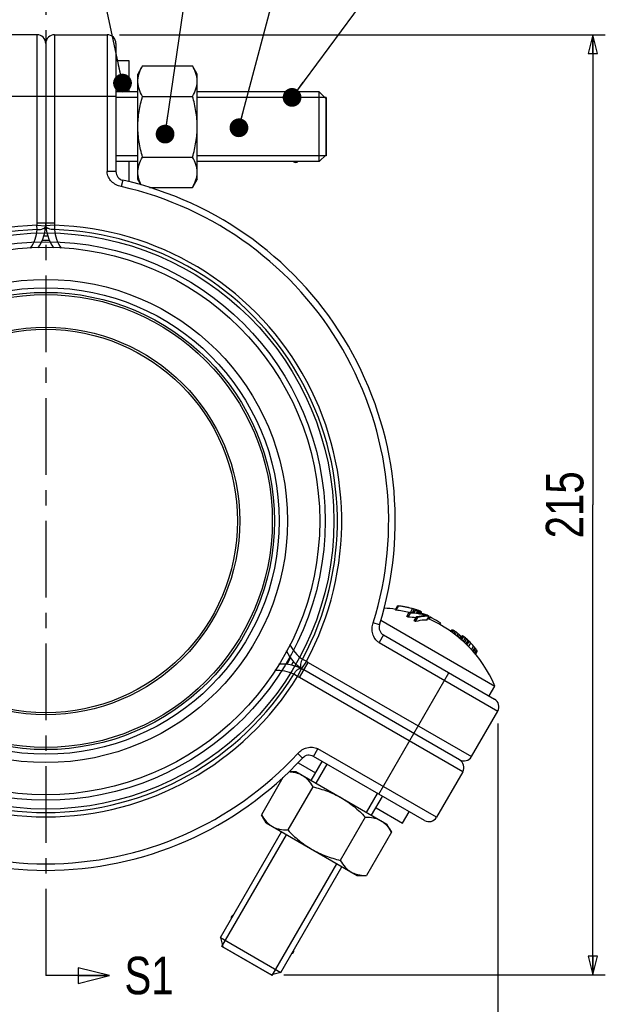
# Model space of a CAD drawing. Header units: millimetres. Extents: x 17 to 597, y 16 to 406.
# Tile 51 of 65: x 250 to 343, y 166 to 323. Entities that reach past the tile are written whole.
import ezdxf

# ---------------------------------------------------------------- set-up
doc = ezdxf.new("R2010")
doc.units = ezdxf.units.MM
doc.header["$LTSCALE"] = 32.67
doc.linetypes.add('CENTER', pattern=[0.6, 0.375, -0.075, 0.075, -0.075])
doc.layers.get('0').update_dxf_attribs({"linetype": 'CONTINUOUS'})
for name, color, linetype in [('02___PRT_ALL_AXES', 7, 'CONTINUOUS'), ('CHAMFERS', 7, 'CONTINUOUS'), ('DEFAULT_1', 7, 'CENTER'), ('ROUNDS', 7, 'CONTINUOUS'), ('SURFS', 7, 'CONTINUOUS')]:
    doc.layers.add(name, color=color, linetype=linetype)
doc.styles.get("Standard").update_dxf_attribs({"font": 'txt', "width": 0.8})
doc.dimstyles.new('DIMSTYLE_1', dxfattribs={"dimtxt": 6, "dimasz": 3, "dimexe": 2, "dimexo": 2, "dimgap": 1.5, "dimtad": 1, "dimdec": 0, "dimlfac": 1.428571, "dimzin": 0, "dimdsep": 46, "dimtxsty": 'Standard', "dimblk": 'CLOSED', "dimblk1": 'CLOSED', "dimblk2": 'CLOSED', "dimcen": 0.09, "dimazin": 0, "dimtp": 0.5, "dimtm": 0.5, "dimtfac": 1, "dimtdec": 0, "dimtofl": 0, "dimtmove": 0, "dimatfit": 3, "dimldrblk": 'CLOSED', "dimfxl": 1, "dimtolj": 1, "dimtzin": 0, "dimarcsym": 0})
doc.dimstyles.get("Standard").update_dxf_attribs({"dimtxt": 6, "dimasz": 3, "dimexe": 2, "dimexo": 2, "dimtad": 1, "dimzin": 0, "dimdsep": 46, "dimtxsty": 'Standard', "dimblk": 'CLOSED', "dimblk1": 'CLOSED', "dimblk2": 'CLOSED', "dimcen": 0.09, "dimazin": 0, "dimtol": 1, "dimtp": 0.025, "dimtm": 0.025, "dimtfac": 1, "dimtofl": 0, "dimtmove": 0, "dimatfit": 3, "dimldrblk": 'CLOSED', "dimfxl": 1, "dimtolj": 1, "dimtzin": 0, "dimarcsym": 0})

# ---------------------------------------------------------------- blocks, each defined once
blk = doc.blocks.new('_CLOSED')
at = {"color": 0, "linetype": 'ByBlock'}
for p, q in [((0, 0), (-1, 0.25)), ((-1, 0.25), (-1, -0.25)), ((-1, -0.25), (0, 0)), ((-1, 0), (0, 0))]:
    blk.add_line(p, q, dxfattribs=at)
blk = doc.blocks.new('XSEC_CLOSED')
at = {"color": 0, "linetype": 'ByBlock'}
for p, q in [((0, 0), (-1, 0.25)), ((-1, 0.25), (-1, -0.25)), ((-1, -0.25), (0, 0)), ((-1, 0), (0, 0))]:
    blk.add_line(p, q, dxfattribs=at)
blk = doc.blocks.new('*D4')
at = {"color": 2, "linetype": 'Continuous', "transparency": 16777216}
for p, q in [((265.8, 320.81), (343.38, 320.81)), ((341.38, 320.81), (341.38, 245.7)), ((341.38, 170.58), (341.38, 245.7)), ((292.03, 170.58), (343.38, 170.58))]:
    blk.add_line(p, q, dxfattribs=at)
at = {"color": 2, "linetype": 'Continuous', "transparency": 16777216, "xscale": 3, "yscale": 3, "zscale": 3}
for p, rotation in [((341.38, 320.81), 90), ((341.38, 170.58), 270)]:
    blk.add_blockref('_CLOSED', p, dxfattribs=dict(at, rotation=rotation))
at = {"color": 2, "linetype": 'Continuous', "transparency": 16777216, "insert": (333.88, 245.7), "char_height": 6, "width": 19.2, "attachment_point": 2, "rotation": 90, "line_spacing_factor": 0.9}
blk.add_mtext('215 \\P ', dxfattribs=at)
blk = doc.blocks.new('*D5')
at = {"color": 2, "linetype": 'Continuous', "transparency": 16777216}
for p, q in [((172.76, 244.65), (172.76, 153.49)), ((326.19, 210.75), (326.19, 153.49)), ((172.76, 155.49), (249.48, 155.49)), ((326.19, 155.49), (249.48, 155.49))]:
    blk.add_line(p, q, dxfattribs=at)
at = {"color": 2, "linetype": 'Continuous', "transparency": 16777216, "xscale": 3, "yscale": 3, "zscale": 3, "rotation": 180}
blk.add_blockref('_CLOSED', (172.76, 155.49), dxfattribs=at)
at = {"color": 2, "linetype": 'Continuous', "transparency": 16777216, "xscale": 3, "yscale": 3, "zscale": 3}
blk.add_blockref('_CLOSED', (326.19, 155.49), dxfattribs=at)
at = {"color": 2, "linetype": 'Continuous', "transparency": 16777216, "insert": (249.48, 162.99), "char_height": 6, "width": 19.2, "attachment_point": 2, "line_spacing_factor": 0.9}
blk.add_mtext('219 \\P ', dxfattribs=at)

msp = doc.modelspace()

# ---------------------------------------------------------------- linework, layer by layer
at = {"color": 7, "linetype": 'Continuous'}
for p, q in [((267.304359, 316.613055), (265.204359, 316.613055)), ((267.304359, 311.699755), (267.304359, 316.613055)), ((269.454617, 315.81254), (268.704359, 314.513055)), ((269.454617, 315.81254), (277.439101, 315.81254)), ((278.189359, 314.513055), (277.439101, 315.81254)), ((268.704359, 297.713055), (268.704359, 314.513055)), ((278.189359, 297.713055), (278.189359, 314.513055)), ((269.454617, 310.962797), (277.439101, 310.962797)), ((298.804359, 310.757905), (298.804359, 301.468205)), ((267.304359, 297.312536), (267.304359, 300.526355)), ((269.454617, 301.263313), (277.439101, 301.263313)), ((269.218451, 296.822621), (268.704359, 297.713055)), ((278.189359, 297.713055), (277.439101, 296.413571)), ((270.54849, 296.413571), (277.439101, 296.413571)), ((309.848107, 228.912394), (310.225209, 229.565553)), ((309.949416, 228.868486), (310.326276, 229.521227)), ((311.647849, 227.867152), (312.025052, 228.520488)), ((311.869431, 227.755753), (312.246361, 228.408615)), ((312.233097, 228.506152), (312.571803, 229.092809)), ((312.561836, 228.481849), (312.867699, 229.011618)), ((312.716612, 228.466106), (312.95178, 228.87343)), ((312.836245, 228.453938), (313.040923, 228.808451)), ((312.987298, 228.993588), (312.99443, 228.991479)), ((313.057159, 228.848797), (313.108638, 228.937962)), ((313.191988, 228.41025), (313.37504, 228.727305)), ((313.254654, 228.802611), (313.295529, 228.87341)), ((313.382931, 228.725579), (313.37504, 228.727305)), ((313.382919, 228.725544), (313.37504, 228.727305)), ((313.400399, 228.769513), (313.428648, 228.818441)), ((313.449755, 228.372709), (313.621917, 228.670901)), ((313.487828, 228.832164), (313.507998, 228.824809)), ((313.6668, 228.33776), (313.83614, 228.631066)), ((313.73595, 228.325219), (313.91138, 228.629071)), ((313.89235, 228.296853), (314.040652, 228.55372)), ((314.062262, 228.263044), (314.085067, 228.302543)), ((307.520229, 227.27005), (325.752138, 216.743853)), ((312.870074, 227.178031), (313.247004, 227.830893)), ((313.07734, 227.041836), (313.454543, 227.695171)), ((314.873722, 227.26817), (315.231089, 227.887148)), ((315.146576, 227.410811), (315.320683, 227.712373)), ((315.238255, 227.367308), (315.447977, 227.730557)), ((316.955596, 226.5524), (317.088848, 226.783199)), ((318.677192, 225.403647), (318.823373, 225.65684)), ((318.689926, 225.394857), (318.864947, 225.698002)), ((318.778309, 225.333852), (318.985237, 225.69226)), ((318.933854, 225.226489), (319.158016, 225.61475)), ((319.160802, 225.069841), (319.396058, 225.477316)), ((319.383506, 224.916123), (319.620016, 225.32577)), ((319.67337, 224.716048), (319.896463, 225.102455)), ((319.884326, 224.562546), (320.092932, 224.92386)), ((320.103434, 224.352102), (320.301289, 224.694799)), ((320.194063, 224.265056), (320.378457, 224.584435)), ((320.226196, 224.234194), (320.548325, 224.792139)), ((320.276166, 224.186199), (320.615533, 224.774)), ((320.424628, 224.037357), (320.782382, 224.657006)), ((320.670633, 223.831072), (321.029349, 224.452385)), ((320.876675, 223.645655), (321.23639, 224.2687)), ((321.111809, 223.419954), (321.472886, 224.045357)), ((321.27729, 223.254372), (321.639434, 223.881624)), ((321.537824, 222.981988), (321.901841, 223.612485)), ((321.988673, 222.541407), (322.332113, 223.136262)), ((322.223975, 222.315409), (322.547705, 222.876126)), ((322.343591, 222.160476), (322.667881, 222.722162)), ((322.491432, 221.963754), (322.813554, 222.521687)), ((322.580251, 221.845569), (322.893048, 222.387349)), ((322.639656, 221.766523), (322.932501, 222.273745)), ((324.833392, 215.15254), (325.752138, 216.743853)), ((292.911161, 203.082482), (293.939346, 203.082482)), ((293.939346, 203.082482), (308.488573, 194.682482)), ((294.292486, 204.495177), (297.075735, 202.888267)), ((291.891894, 202.13516), (288.446588, 196.167715)), ((296.63883, 200.657611), (292.646588, 193.742844)), ((306.752183, 197.301567), (311.007226, 194.844917)), ((311.007226, 194.844917), (312.057226, 196.663571)), ((289.196846, 194.868231), (288.446588, 196.167715)), ((305.03883, 195.807868), (301.046588, 188.893102)), ((289.196846, 194.868231), (303.746073, 186.468231)), ((309.23883, 193.382997), (308.488573, 194.682482)), ((309.23883, 193.382997), (305.246588, 186.468231)), ((303.746073, 186.468231), (305.246588, 186.468231)), ((290.186517, 170.492692), (282.141401, 175.137542))]:
    msp.add_line(p, q, dxfattribs=at)
at = {"color": 2, "linetype": 'Continuous'}
for p, q in [((268.704359, 310.757905), (265.204359, 310.757905)), ((298.804359, 310.757905), (278.189359, 310.757905)), ((268.704359, 301.468205), (265.204359, 301.468205)), ((298.804359, 301.468205), (278.189359, 301.468205)), ((297.191401, 201.204907), (298.941401, 204.235996)), ((305.236517, 196.560057), (306.986517, 199.591146)), ((282.141401, 175.137542), (292.448901, 192.990656)), ((290.186517, 170.492692), (300.494017, 188.345806))]:
    msp.add_line(p, q, dxfattribs=at)
at = {"color": 7, "linetype": 'Continuous'}
for radius in [37.275, 30.625]:
    msp.add_circle((254.004359, 243.113055), radius, dxfattribs=at)
at = {"color": 9, "linetype": 'Continuous'}
for radius in [36.530315, 36.183721, 30.975]:
    msp.add_circle((254.004359, 243.113055), radius, dxfattribs=at)
at = {"color": 7, "linetype": 'Continuous'}
for centre, radius, start, end in [((293.904359, 311.258055), 0.56, 52.3498973, 127.6501027), ((293.904359, 300.968055), 0.56, 232.3498973, 307.6501027), ((254.004359, 243.113055), 45.5, 89.5687227, 90.4229469), ((306.883959, 208.70321), 20.51, 81.63118136, 86.71924665), ((308.9342, 226.664905), 2.426197, 65.26391969, 67.87163241), ((307.865293, 210.669005), 18.318424, 76.88267061, 83.46720028), ((307.80837, 210.779767), 18.940614, 75.74908335, 82.66902366), ((309.264221, 227.236998), 2.51906, 65.06387472, 67.57420926), ((307.911278, 210.763674), 18.912377, 76.06237435, 82.66363823), ((306.429528, 217.176524), 12.648929, 62.62143419, 63.74471503), ((307.935812, 210.867356), 18.805838, 75.72839775, 76.05883659), ((307.340063, 209.539183), 20.258848, 74.25703412, 75.32908496), ((307.290397, 209.265262), 20.518891, 74.22782018, 75.08460909), ((306.912029, 208.705001), 21.178687, 73.33005486, 73.75479205), ((306.834478, 208.845334), 21.049437, 72.65840941, 73.34419755), ((309.32421, 213.050594), 16.233342, 76.12873492, 77.08741901), ((311.458236, 226.730805), 2.611803, 52.70095696, 55.12108186), ((306.912057, 208.705096), 21.178589, 72.87868592, 73.3099341), ((309.240676, 212.432349), 16.811264, 76.34489144, 76.93515828), ((307.556256, 212.5599), 17.293636, 70.94500099, 71.27265147), ((307.041465, 209.949806), 19.95242, 71.87304365, 72.18154056), ((307.559593, 212.569563), 17.283414, 70.61736782, 70.94499985), ((309.248367, 212.464015), 16.778677, 75.76216704, 76.34488201), ((311.015636, 217.83095), 11.197884, 77.73929685, 78.6676866), ((307.042481, 209.952914), 19.94915, 71.65999466, 71.87304127), ((309.956063, 220.597416), 8.924355, 67.56557567, 68.02531188), ((307.04382, 209.956943), 19.944903, 71.15007484, 71.66000359), ((309.962331, 220.612599), 8.907928, 67.09980219, 67.5655713), ((310.561503, 215.844191), 13.186759, 76.58030307, 77.64552877), ((313.013345, 224.733616), 4.05767, 83.31761375, 84.62247631), ((312.162632, 226.552512), 2.595617, 59.19285247, 60.80714753), ((312.589627, 229.093104), 0.954523, 339.81345082, 340.41169941), ((312.736587, 229.04083), 0.798543, 340.41021199, 341.07795398), ((308.4372, 214.948978), 14.773343, 69.1734059, 69.92562377), ((312.334429, 221.151131), 7.629192, 78.64791441, 80.28438028), ((310.73238, 221.781465), 7.576582, 65.79954525, 67.0251307), ((313.820144, 226.607534), 2.023595, 87.41588341, 89.54708646), ((312.5662, 226.415811), 2.607686, 59.19661065, 60.80338935), ((310.131862, 220.791804), 8.690569, 63.98212092, 64.25420829), ((309.495499, 221.059163), 8.575004, 57.64073709, 58.7637581), ((310.135668, 220.799579), 8.681912, 63.27018252, 63.98218524), ((309.550477, 211.675816), 17.233995, 72.33278309, 74.74479067), ((311.465845, 215.469967), 13.054452, 74.54237127, 75.66474191), ((306.293194, 216.940258), 12.168376, 62.72534075, 63.89312952), ((311.335682, 214.24946), 13.516836, 82.33126321, 87.73693261), ((306.291699, 216.941121), 12.168376, 56.10687048, 57.27465925), ((306.428145, 217.177323), 12.648929, 56.25528497, 57.37856581), ((314.943656, 222.817579), 5.078577, 91.50272216, 92.11442417), ((314.939769, 223.197798), 4.69839, 86.44513429, 91.57692608), ((308.445915, 216.465009), 13.285476, 59.28811914, 60.71188111), ((306.883959, 208.70321), 20.51, 23.08119951, 66.63020267), ((315.809205, 224.747059), 3.005286, 96.90350394, 99.35518502), ((306.653383, 210.602965), 19.253552, 61.87527497, 62.82062427), ((306.650418, 210.598155), 19.259192, 57.18029337, 61.87424156), ((321.202948, 223.29502), 3.352696, 134.21474896, 135.21454712), ((318.798798, 223.049174), 2.649653, 85.96513652, 88.56946212), ((315.272806, 217.185497), 9.28155, 65.2540856, 66.42309369), ((311.98493, 212.915733), 14.584861, 59.46009145, 60.53990855), ((308.930205, 209.769398), 18.87519, 55.50447076, 56.32532076), ((306.715404, 209.068067), 20.756731, 50.57810776, 51.55907997), ((307.451652, 211.214809), 18.647789, 47.32047877, 48.13627541), ((310.576463, 216.05824), 13.006245, 41.60808393, 42.97219597), ((314.004712, 220.210018), 7.730469, 34.46251853, 35.46063399), ((317.051061, 223.336445), 3.553736, 19.65002244, 20.55931026), ((320.342774, 223.896972), 0.918463, 72.72414613, 77.06776566), ((316.319321, 218.469534), 7.629136, 54.19685714, 55.72731451), ((310.083484, 211.492637), 16.963698, 49.81540533, 50.89867425), ((307.700155, 209.219809), 20.241017, 48.02913056, 48.81260706), ((306.876121, 208.825866), 21.087875, 46.19647573, 47.08029383), ((307.143112, 209.302666), 20.55941, 45.16284038, 45.81371761), ((307.615841, 209.946301), 19.770038, 43.72972287, 44.81910972), ((308.743069, 211.290919), 18.027043, 41.07812179, 43.11811337), ((310.278266, 212.927002), 15.796336, 39.03813376, 40.26363688), ((311.434232, 214.077748), 14.174652, 37.57866789, 38.3681544), ((312.93747, 215.498448), 12.118702, 35.4180041, 36.58965151), ((317.063578, 219.028481), 6.727906, 29.95001442, 31.27938056), ((320.178333, 221.380925), 2.895266, 17.96118074, 20.34121757), ((254.004359, 243.113055), 45.5, 329.5693107, 330.42239527), ((284.158259, 179.631141), 0.56, 117.54363232, 182.45636768), ((293.06966, 174.486141), 0.56, 297.54363232, 2.45636768)]:
    msp.add_arc(centre, radius, start, end, dxfattribs=at)
at = {"color": 9, "linetype": 'Continuous'}
for start, end in [(89.21431239, 90.78569039), (329.21590735, 330.78415861)]:
    msp.add_arc((254.004359, 243.113055), 44.8, start, end, dxfattribs=at)
at = {"color": 7, "linetype": 'Continuous'}
for points, knots in [([(268.704359, 313.387668), (268.704359, 313.593332), (268.740204, 314.009485), (268.949868, 314.841068), (269.234854, 315.4319), (269.454617, 315.81254)], [0, 0, 0, 0, 0.2405805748, 0.4858554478, 1, 1, 1, 1]), ([(278.189359, 313.387668), (278.189359, 313.593332), (278.153514, 314.009485), (277.94385, 314.841068), (277.658863, 315.4319), (277.439101, 315.81254)], [0, 0, 0, 0, 0.2405805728, 0.4858554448, 1, 1, 1, 1]), ([(269.454617, 310.962797), (269.234854, 311.343437), (268.949868, 311.934269), (268.740204, 312.765852), (268.704359, 313.182005), (268.704359, 313.387668)], [0, 0, 0, 0, 0.5141446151, 0.7594194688, 1, 1, 1, 1]), ([(277.439101, 310.962797), (277.658863, 311.343437), (277.94385, 311.934269), (278.153514, 312.765852), (278.189359, 313.182005), (278.189359, 313.387668)], [0, 0, 0, 0, 0.5141446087, 0.7594194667, 1, 1, 1, 1]), ([(268.704359, 306.113055), (268.704359, 306.932877), (268.847574, 308.575148), (269.227152, 310.174835), (269.454617, 310.962797)], [0, 0, 0, 0, 0.4999040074, 1, 1, 1, 1]), ([(278.189359, 306.113055), (278.189359, 306.932877), (278.046144, 308.575148), (277.666566, 310.174835), (277.439101, 310.962797)], [0, 0, 0, 0, 0.4999040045, 1, 1, 1, 1]), ([(269.454617, 301.263313), (269.227152, 302.051275), (268.847574, 303.650963), (268.704359, 305.293233), (268.704359, 306.113055)], [0, 0, 0, 0, 0.5000960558, 1, 1, 1, 1]), ([(277.439101, 301.263313), (277.666566, 302.051275), (278.046144, 303.650963), (278.189359, 305.293233), (278.189359, 306.113055)], [0, 0, 0, 0, 0.5000960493, 1, 1, 1, 1]), ([(268.704359, 298.838442), (268.704359, 299.044106), (268.740204, 299.46026), (268.949868, 300.291843), (269.234855, 300.882674), (269.454617, 301.263313)], [0, 0, 0, 0, 0.2405813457, 0.4858566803, 1, 1, 1, 1]), ([(278.189359, 298.838442), (278.189359, 299.044106), (278.153514, 299.46026), (277.943849, 300.291843), (277.658863, 300.882674), (277.439101, 301.263313)], [0, 0, 0, 0, 0.2405813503, 0.4858566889, 1, 1, 1, 1]), ([(269.239007, 296.81266), (269.077749, 297.134126), (268.808698, 297.789152), (268.704359, 298.494829), (268.704359, 298.838442)], [0, 0, 0, 0, 0.5113982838, 1, 1, 1, 1]), ([(277.439101, 296.413571), (277.658863, 296.794209), (277.943849, 297.385041), (278.153514, 298.216623), (278.189359, 298.632777), (278.189359, 298.838442)], [0, 0, 0, 0, 0.5141433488, 0.7594186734, 1, 1, 1, 1]), ([(312.025052, 228.520488), (312.252926, 228.508712), (313.152331, 228.440664), (314.045341, 228.284762), (314.698065, 228.11795)], [0, 0, 0, 0, 0.2530020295, 1, 1, 1, 1]), ([(314.808442, 228.022113), (314.60085, 228.074281), (313.757432, 228.264458), (312.895728, 228.372274), (312.246361, 228.408615)], [0, 0, 0, 0, 0.2476161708, 1, 1, 1, 1]), ([(314.873722, 227.26817), (314.732491, 227.27501), (314.126745, 227.275147), (313.524168, 227.165508), (313.07734, 227.041836)], [0, 0, 0, 0, 0.2337041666, 1, 1, 1, 1]), ([(313.247004, 227.830893), (313.382098, 227.864856), (313.894747, 227.978588), (314.42262, 228.031146), (314.808442, 228.022113)], [0, 0, 0, 0, 0.265215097, 1, 1, 1, 1]), ([(314.756281, 227.892698), (314.651657, 227.888837), (314.213107, 227.859158), (313.778764, 227.778141), (313.454543, 227.695171)], [0, 0, 0, 0, 0.2382879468, 1, 1, 1, 1]), ([(292.892257, 203.06966), (292.978237, 203.064612), (293.314782, 203.038593), (293.649703, 202.984954), (293.893816, 202.924622)], [0, 0, 0, 0, 0.2551284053, 1, 1, 1, 1]), ([(293.893816, 202.924622), (293.984056, 202.902319), (294.337046, 202.803606), (294.677051, 202.656567), (294.913959, 202.519788)], [0, 0, 0, 0, 0.25362025, 1, 1, 1, 1]), ([(294.913959, 202.519788), (295.09207, 202.416956), (295.434547, 202.177836), (296.049887, 201.58047), (296.419069, 201.038249), (296.63883, 200.657611)], [0, 0, 0, 0, 0.2405813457, 0.4858566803, 1, 1, 1, 1]), ([(296.63883, 200.657611), (297.434958, 200.46062), (299.010117, 199.9895), (300.503973, 199.292393), (301.213959, 198.882482)], [0, 0, 0, 0, 0.5000960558, 1, 1, 1, 1]), ([(301.213959, 198.882482), (301.923946, 198.472571), (303.274587, 197.527408), (304.470168, 196.39884), (305.03883, 195.807868)], [0, 0, 0, 0, 0.4999040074, 1, 1, 1, 1]), ([(288.446588, 196.167715), (288.66635, 195.787077), (289.035532, 195.244855), (289.650871, 194.647489), (289.993349, 194.40837), (290.171459, 194.305537)], [0, 0, 0, 0, 0.5141433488, 0.7594186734, 1, 1, 1, 1]), ([(305.03883, 195.807868), (305.478355, 195.807868), (306.132524, 195.759258), (306.957528, 195.525041), (307.335849, 195.348007), (307.513959, 195.245175)], [0, 0, 0, 0, 0.5141446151, 0.7594194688, 1, 1, 1, 1]), ([(307.513959, 195.245175), (307.69207, 195.142343), (308.034546, 194.903224), (308.649886, 194.305858), (309.019068, 193.763636), (309.23883, 193.382997)], [0, 0, 0, 0, 0.2405805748, 0.4858554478, 1, 1, 1, 1]), ([(290.171459, 194.305537), (290.34957, 194.202705), (290.727892, 194.025671), (291.552896, 193.791454), (292.207065, 193.742844), (292.646588, 193.742844)], [0, 0, 0, 0, 0.2405813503, 0.4858566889, 1, 1, 1, 1]), ([(292.646588, 193.742844), (293.215251, 193.151873), (294.410832, 192.023305), (295.761473, 191.078142), (296.471459, 190.668231)], [0, 0, 0, 0, 0.5000960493, 1, 1, 1, 1]), ([(296.471459, 190.668231), (297.181446, 190.25832), (298.675301, 189.561212), (300.250461, 189.090092), (301.046588, 188.893102)], [0, 0, 0, 0, 0.4999040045, 1, 1, 1, 1]), ([(301.046588, 188.893102), (301.26635, 188.512463), (301.635533, 187.970241), (302.250873, 187.372875), (302.593349, 187.133756), (302.771459, 187.030924)], [0, 0, 0, 0, 0.5141446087, 0.7594194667, 1, 1, 1, 1]), ([(302.771459, 187.030924), (302.850155, 186.985489), (303.174519, 186.81407), (303.524152, 186.692173), (303.791877, 186.626023)], [0, 0, 0, 0, 0.2478419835, 1, 1, 1, 1]), ([(303.791877, 186.626023), (303.907205, 186.597527), (304.386103, 186.499146), (304.876907, 186.468231), (305.246588, 186.468231)], [0, 0, 0, 0, 0.2431964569, 1, 1, 1, 1])]:
    msp.add_open_spline(points, degree=3, knots=knots, dxfattribs=at)
msp.add_open_spline([(313.901579, 228.655629), (313.905278, 228.646948), (313.90852, 228.638064), (313.91138, 228.629071)], degree=3, dxfattribs=at)
at = {"layer": '02___PRT_ALL_AXES', "color": 7, "linetype": 'Continuous'}
for radius in [43.75, 38.602941]:
    msp.add_circle((254.004359, 243.113055), radius, dxfattribs=at)
at = {"layer": 'CHAMFERS', "color": 7, "linetype": 'Continuous'}
for p, q in [((268.704359, 311.699755), (265.204359, 311.699755)), ((297.687509, 311.699755), (278.189359, 311.699755)), ((297.687509, 300.526355), (297.687509, 311.699755)), ((297.687509, 311.699755), (298.804359, 310.582905)), ((298.804359, 301.643205), (298.804359, 310.582905)), ((268.704359, 300.526355), (265.204359, 300.526355)), ((297.687509, 300.526355), (278.189359, 300.526355)), ((297.687509, 300.526355), (298.804359, 301.643205)), ((296.375735, 201.675832), (298.125735, 204.706921)), ((306.052183, 196.089132), (307.802183, 199.120221)), ((281.88416, 176.575687), (291.633235, 193.461581)), ((291.560608, 170.988987), (301.309683, 187.874881)), ((281.88416, 176.575687), (291.560608, 170.988987)), ((281.88416, 176.575687), (282.292956, 175.050042)), ((282.292956, 175.050042), (290.034963, 170.580192)), ((291.560608, 170.988987), (290.034963, 170.580192))]:
    msp.add_line(p, q, dxfattribs=at)
at = {"layer": 'DEFAULT_1', "color": 9, "linetype": 'CENTER'}
msp.add_line((254.004359, 341.146587), (254.004359, 180.492692), dxfattribs=at)
at = {"layer": 'DEFAULT_1', "color": 7, "linetype": 'CENTER'}
msp.add_line((254.004359, 180.492692), (254.004359, 170.492692), dxfattribs=at)
at = {"layer": 'ROUNDS', "color": 7, "linetype": 'Continuous'}
for p, q in [((252.604359, 320.813055), (244.204359, 320.813055)), ((254.004359, 319.413055), (254.004359, 290.726243)), ((255.404359, 320.813055), (263.804359, 320.813055)), ((265.204359, 319.413055), (265.204359, 298.933666)), ((265.204392, 298.924042), (265.204382, 298.922523)), ((307.946426, 224.902234), (325.682097, 214.66254)), ((320.082097, 204.963055), (295.238589, 219.306461)), ((321.994533, 205.475491), (326.194533, 212.750104)), ((296.738075, 205.508048), (296.736764, 205.508817)), ((314.482097, 195.263571), (296.746426, 205.503265)), ((320.594533, 203.05062), (316.394533, 195.776006))]:
    msp.add_line(p, q, dxfattribs=at)
at = {"layer": 'ROUNDS', "color": 9, "linetype": 'Continuous'}
for p, q in [((252.604359, 290.726243), (252.604359, 320.813055)), ((255.404359, 320.813055), (255.404359, 290.726243)), ((263.804359, 320.813055), (263.804359, 298.933666)), ((242.804359, 311.013055), (265.204359, 311.013055)), ((265.204359, 298.933666), (263.804359, 298.933666)), ((266.296102, 297.568024), (266.064909, 296.543793)), ((252.613731, 289.667419), (252.592831, 290.367107)), ((252.592831, 290.367107), (253.989949, 290.277323)), ((252.604359, 290.726243), (255.404359, 290.726243)), ((255.415887, 290.367107), (254.018769, 290.277323)), ((255.415887, 290.367107), (255.394986, 289.667419)), ((307.309617, 226.530532), (306.30701, 226.842429)), ((307.946426, 224.902234), (307.246426, 223.689798)), ((307.246426, 223.689798), (326.194533, 212.750104)), ((294.538589, 218.094026), (295.938589, 220.518897)), ((295.633332, 220.708448), (294.857018, 219.5434)), ((295.016934, 221.040192), (295.633332, 220.708448)), ((295.938589, 220.518897), (321.994533, 205.475491)), ((294.221804, 218.26361), (294.842608, 219.518442)), ((307.207484, 199.463571), (318.407484, 218.86254)), ((294.221804, 218.26361), (293.626307, 218.631555)), ((320.594533, 203.05062), (294.538589, 218.094026)), ((296.746426, 205.503265), (297.446426, 206.715701)), ((316.394533, 195.776006), (297.446426, 206.715701)), ((295.017874, 205.240609), (294.24646, 205.952943))]:
    msp.add_line(p, q, dxfattribs=at)
at = {"layer": 'ROUNDS', "color": 7, "linetype": 'Continuous'}
for centre, radius, start, end in [((252.604359, 319.413055), 1.4, 0, 90), ((255.404359, 319.413055), 1.4, 90, 180), ((263.804359, 319.413055), 1.4, 0, 90), ((266.604359, 298.933666), 1.4, 180, 257.28018975), ((254.004359, 243.113055), 55.825, 342.71981025, 77.28018975), ((247.004359, 290.726243), 7, 325.51787997, 360), ((261.004359, 290.726243), 7, 180, 214.48213179), ((308.646426, 226.11467), 1.4, 162.71981025, 240), ((298.738589, 225.368639), 7, 205.11215542, 240), ((291.738589, 213.244284), 7, 60, 94.30395785), ((324.982097, 213.450104), 1.4, 330, 60), ((254.004359, 243.113055), 55.825, 222.71981025, 317.28018975), ((296.046426, 204.290829), 1.4, 60, 137.28018975), ((320.782097, 206.175491), 1.4, 240, 330), ((319.382097, 203.75062), 1.4, 330, 60), ((315.182097, 196.476006), 1.4, 240, 330)]:
    msp.add_arc(centre, radius, start, end, dxfattribs=at)
at = {"layer": 'ROUNDS', "color": 9, "linetype": 'Continuous'}
for centre, radius, start, end in [((254.004359, 243.113055), 54.775, 342.71981025, 77.28018975), ((254.004359, 243.113055), 47.275129, 91.71097592, 208.28902408), ((254.004359, 243.113055), 46.575129, 91.71097592, 208.28902408), ((247.004359, 290.726243), 5.6, 356.32301798, 360), ((254.004359, 243.113055), 46.575129, 331.71097592, 88.28902408), ((261.004359, 290.726243), 5.6, 180, 183.67698202), ((254.004359, 243.113055), 47.275129, 331.71097592, 88.28902408), ((298.738589, 225.368639), 5.6, 236.32301798, 240), ((291.108942, 213.568281), 5.654544, 63.56429358, 95.02193552), ((254.004359, 243.113055), 47.275129, 211.71097592, 328.28902408), ((254.004359, 243.113055), 46.575129, 211.71097592, 328.28902408), ((291.738589, 213.244284), 5.6, 60, 63.67698202), ((254.004359, 243.113055), 54.775, 222.71981025, 317.28018975)]:
    msp.add_arc(centre, radius, start, end, dxfattribs=at)
for points, knots in [([(266.064909, 296.543793), (265.776753, 296.608836), (265.209311, 296.795658), (264.474425, 297.315647), (263.949071, 298.046828), (263.804356, 298.63976), (263.804359, 298.933666)], [0, 0, 0, 0, 0.2505808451, 0.5007792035, 0.750690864, 1, 1, 1, 1]), ([(251.537527, 286.685574), (251.856747, 287.121903), (252.36397, 288.080498), (252.580666, 289.141628), (252.613731, 289.667419)], [0, 0, 0, 0, 0.5064653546, 1, 1, 1, 1]), ([(252.613731, 289.667419), (252.786585, 289.660368), (253.113885, 289.676595), (253.496657, 289.775933), (253.740066, 289.905212), (253.873246, 290.014529), (253.961856, 290.139205), (253.987074, 290.232583), (253.989949, 290.277323)], [0, 0, 0, 0, 0.3195415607, 0.6017008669, 0.721697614, 0.8261897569, 0.9171915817, 1, 1, 1, 1]), ([(255.394986, 289.667419), (255.222133, 289.660368), (254.894833, 289.676596), (254.512061, 289.775934), (254.268651, 289.905213), (254.135471, 290.01453), (254.046862, 290.139206), (254.021644, 290.232584), (254.018769, 290.277323)], [0, 0, 0, 0, 0.3195417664, 0.6017013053, 0.721698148, 0.8261904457, 0.917192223, 1, 1, 1, 1]), ([(255.394986, 289.667419), (255.428066, 289.141387), (255.644937, 288.079753), (256.152601, 287.120789), (256.472098, 286.684334)], [0, 0, 0, 0, 0.4935261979, 1, 1, 1, 1]), ([(307.246426, 223.689798), (306.991894, 223.836749), (306.550758, 224.258542), (306.180213, 225.079103), (306.097332, 225.975527), (306.219261, 226.560357), (306.30701, 226.842429)], [0, 0, 0, 0, 0.249309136, 0.4992207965, 0.7494191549, 1, 1, 1, 1]), ([(292.982027, 223.442077), (293.200725, 222.951954), (293.775809, 222.04189), (294.581176, 221.329692), (295.016934, 221.040192)], [0, 0, 0, 0, 0.5063889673, 1, 1, 1, 1]), ([(295.016934, 221.040192), (294.937124, 220.914119), (294.80308, 220.660724), (294.680039, 220.278105), (294.648093, 219.936523), (294.701691, 219.730474), (294.749939, 219.654453)], [0, 0, 0, 0, 0.3049217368, 0.5827954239, 0.8160000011, 1, 1, 1, 1]), ([(293.626307, 218.631555), (293.706628, 218.784776), (293.884331, 219.060112), (294.161747, 219.341933), (294.39541, 219.488092), (294.556672, 219.548771), (294.708949, 219.563171), (294.802425, 219.538322), (294.842608, 219.518442)], [0, 0, 0, 0, 0.3195417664, 0.6017013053, 0.721698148, 0.8261904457, 0.917192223, 1, 1, 1, 1]), ([(294.749939, 219.654453), (294.757083, 219.643197), (294.78676, 219.60093), (294.825145, 219.564639), (294.857018, 219.5434)], [0, 0, 0, 0, 0.2582022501, 1, 1, 1, 1]), ([(294.24646, 205.952943), (294.446867, 206.169972), (294.89238, 206.567981), (295.710147, 206.944416), (296.606046, 207.033795), (297.191897, 206.862656), (297.446426, 206.715701)], [0, 0, 0, 0, 0.2505808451, 0.5007792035, 0.750690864, 1, 1, 1, 1])]:
    msp.add_open_spline(points, degree=3, knots=knots, dxfattribs=at)
at = {"layer": 'SURFS', "color": 7, "linetype": 'Continuous'}
for radius in [46.025, 44.625]:
    msp.add_circle((254.004359, 243.113055), radius, dxfattribs=at)

# ---------------------------------------------------------------- texts
at = {"color": 7, "linetype": 'Continuous', "insert": (266.568792, 173.492692), "char_height": 6, "width": 9.6, "attachment_point": 1, "line_spacing_factor": 0.9}
msp.add_mtext('S1', dxfattribs=at)

# ---------------------------------------------------------------- dimensions: what is measured, and where the dimension line sits
at = {"color": 2, "linetype": 'Continuous'}
for base, p1, p2, angle, picture, middle in [((341.378182, 170.580192), (263.804359, 320.813055), (290.034963, 170.580192), 270, '*D4', (341.378182, 243.296624)), ((172.764959, 155.492692), (326.194533, 212.750104), (172.764959, 246.650423), 180, '*D5', (247.079746, 155.492692))]:
    dim = msp.add_linear_dim(base=base, p1=p1, p2=p2, angle=angle, text='<> \\P ', dimstyle='DIMSTYLE_1', dxfattribs=at)
    dim.commit()
    dim.dimension.update_dxf_attribs({"geometry": picture, "text_midpoint": middle, "dimtype": 160})

# ---------------------------------------------------------------- leaders
for points in [[(266.254187, 313.074973), (262.851584, 329.120024)], [(273.056009, 304.928856), (276.620569, 329.044717)], [(284.855294, 305.938796), (291.007621, 329.198649)], [(293.344359, 310.793112), (307.824442, 330.317577)]]:
    msp.add_leader(points, dimstyle='Standard', override={"dimtad": 0, "dimldrblk": 'DOT'}, dxfattribs=at)
at = {"color": 7, "linetype": 'Continuous'}
msp.add_leader([(264.168792, 170.492692), (254.004359, 170.492692)], dimstyle='Standard', override={"dimasz": 5, "dimtad": 0, "dimldrblk": 'XSEC_CLOSED'}, dxfattribs=at)

doc.saveas('drawing.dxf')
